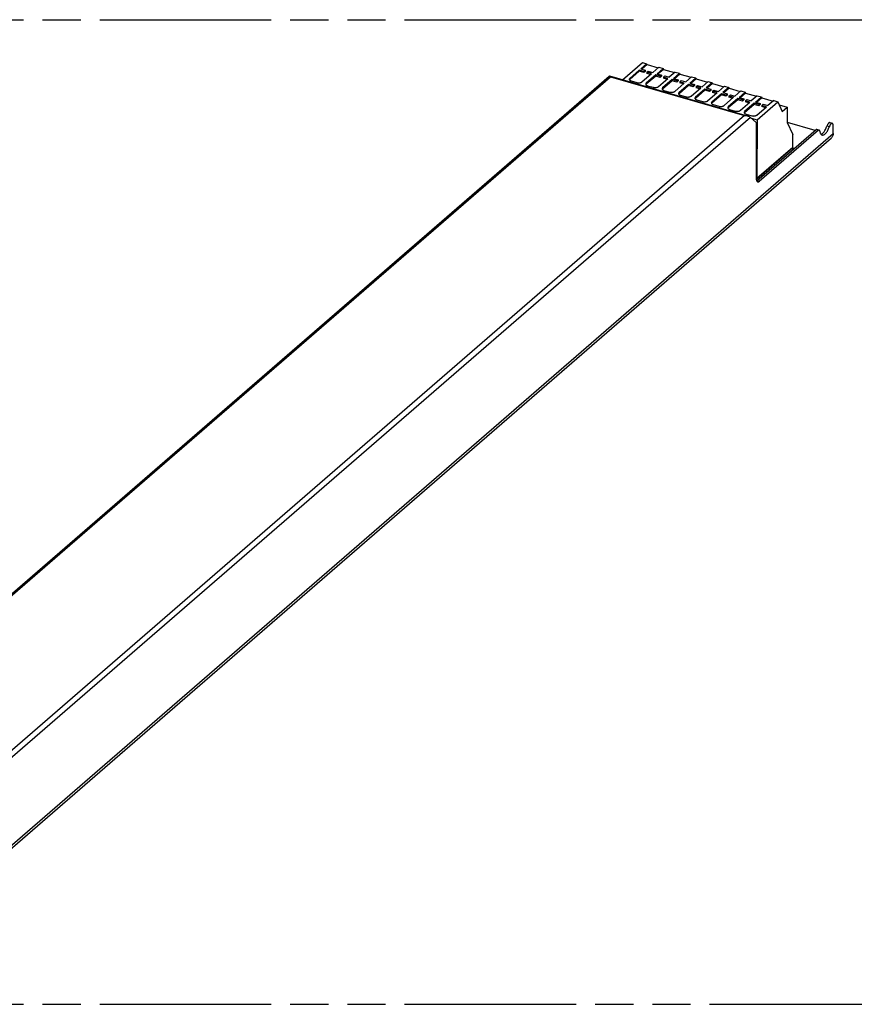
# Model space of a CAD drawing. Header units: millimetres. Extents: x 0 to 210, y 0 to 297.
# Tile 5 of 7: x 93 to 135, y 208 to 258. Entities that reach past the tile are written whole.
import ezdxf

# ---------------------------------------------------------------- set-up
doc = ezdxf.new("R2010")
doc.units = ezdxf.units.MM
doc.header["$LTSCALE"] = 19.36
doc.linetypes.add('PHANTOM', pattern=[0.8, 0.45, -0.05, 0.1, -0.05, 0.1, -0.05])
doc.layers.get('0').update_dxf_attribs({"linetype": 'CONTINUOUS'})
for name, color, linetype in [('DEFAULT_3', 7, 'PHANTOM'), ('Z_AXIS', 7, 'CONTINUOUS'), ('Z_SURFACE', 7, 'CONTINUOUS')]:
    doc.layers.add(name, color=color, linetype=linetype)

msp = doc.modelspace()

# ---------------------------------------------------------------- linework, layer by layer
at = {"color": 7, "linetype": 'Continuous'}
for p, q in [((123.15041, 254.63062), (124.15829, 255.50347)), ((81.8039, 219.59657), (122.47502, 254.81878)), ((122.4749, 254.81883), (122.47811, 254.82081)), ((122.47811, 254.82081), (122.48542, 254.82209)), ((122.48542, 254.82209), (122.48871, 254.82152)), ((122.48885, 254.8216), (129.48508, 252.80196)), ((129.97881, 252.59668), (131.04103, 253.5166)), ((131.04103, 253.5166), (131.25731, 253.01325)), ((131.10933, 253.35763), (131.51856, 253.2395)), ((131.25731, 253.01325), (131.51856, 253.2395)), ((131.51856, 253.2395), (131.51856, 252.45572)), ((129.93011, 252.46399), (129.64205, 252.71346)), ((129.67593, 252.68411), (129.97881, 252.59668)), ((129.97881, 252.59668), (129.96481, 249.6076)), ((129.9583, 249.5817), (129.9583, 252.37053)), ((129.97672, 249.49699), (132.98116, 252.09892)), ((133.10024, 252.06454), (130.0958, 249.46262)), ((131.51856, 252.45572), (131.79356, 251.84628)), ((133.13838, 252.07757), (133.0193, 252.11195)), ((133.84955, 251.90373), (133.84955, 252.30097)), ((84.53154, 209.05102), (133.75654, 251.68112)), ((131.79356, 251.19135), (131.79356, 251.84628)), ((129.9583, 249.58821), (131.80547, 251.18791)), ((131.79356, 251.19135), (129.96481, 249.6076)), ((131.79356, 251.19135), (131.80547, 251.18791)), ((131.80547, 251.18791), (131.80547, 251.08074)), ((129.9583, 249.60948), (129.96481, 249.6076)), ((129.97672, 249.49699), (129.97116, 249.49266))]:
    msp.add_line(p, q, dxfattribs=at)
at = {"color": 9, "linetype": 'Continuous'}
for p, q in [((81.99017, 219.66993), (122.52793, 254.77666)), ((122.52793, 254.77666), (129.33922, 252.81041)), ((129.33922, 252.81041), (88.80146, 217.70368)), ((129.64205, 252.71346), (88.83205, 217.37096)), ((133.10024, 252.06454), (132.98116, 252.09892)), ((84.62455, 209.27363), (133.84955, 251.90373)), ((130.0958, 249.46262), (129.97672, 249.49699))]:
    msp.add_line(p, q, dxfattribs=at)
at = {"color": 7, "linetype": 'Continuous'}
for points in [[(122.48871, 254.82152), (122.49358, 254.81961), (122.50193, 254.81345)], [(122.50193, 254.81345), (122.51046, 254.80405), (122.5193, 254.79176), (122.52793, 254.77666)], [(129.33922, 252.81041), (129.37198, 252.81344), (129.4044, 252.81394), (129.43635, 252.81163), (129.46741, 252.80644), (129.48502, 252.80198)], [(129.48502, 252.80198), (129.49708, 252.79817), (129.52516, 252.7865)], [(129.9583, 252.37053), (129.95745, 252.39173), (129.95502, 252.41083), (129.95096, 252.42796), (129.9454, 252.44271), (129.93846, 252.45468), (129.93011, 252.46399)], [(132.98116, 252.09892), (132.99064, 252.10597), (132.99976, 252.11058), (133.00862, 252.11277), (133.01697, 252.1125), (133.0193, 252.11194)], [(133.13838, 252.07757), (133.13605, 252.07813), (133.1277, 252.0784), (133.11884, 252.07621), (133.10971, 252.0716), (133.10024, 252.06454)], [(133.1676, 252.02762), (133.16506, 252.04126), (133.16137, 252.05289), (133.1565, 252.06261), (133.15059, 252.07016), (133.14372, 252.07534), (133.13838, 252.07757)], [(133.1676, 252.02762), (133.17404, 251.98936), (133.18275, 251.95468), (133.19378, 251.92345), (133.20697, 251.89607), (133.22223, 251.87283), (133.2394, 251.85387), (133.25835, 251.83944), (133.27888, 251.8296), (133.28451, 251.82781)], [(133.2307, 251.86348), (133.25411, 251.872), (133.27966, 251.88577), (133.30555, 251.90402), (133.33156, 251.92665), (133.35744, 251.9534), (133.38297, 251.98409), (133.40792, 252.01839), (133.43207, 252.05604), (133.45519, 252.09667), (133.47709, 252.13993), (133.49757, 252.18543), (133.51635, 252.23256), (133.53353, 252.28153)], [(133.28451, 251.82781), (133.30084, 251.8245), (133.32401, 251.82412), (133.34819, 251.82852), (133.37317, 251.83762), (133.39872, 251.85138), (133.42461, 251.86963), (133.45061, 251.89225), (133.4765, 251.919), (133.50203, 251.94969), (133.52698, 251.98398), (133.55112, 252.02164), (133.57426, 252.06226), (133.59615, 252.10553), (133.61664, 252.15103), (133.63542, 252.19817), (133.65261, 252.24715)], [(133.84955, 251.90373), (133.84768, 251.86674), (133.84223, 251.8315), (133.83313, 251.79786), (133.82054, 251.76628), (133.80454, 251.7371), (133.78533, 251.71056), (133.76304, 251.68697), (133.75654, 251.68113)], [(130.01953, 249.43658), (130.01007, 249.44033), (129.99858, 249.44819), (129.9883, 249.45919), (129.97938, 249.47325), (129.97191, 249.49016), (129.96602, 249.50973), (129.96175, 249.53169), (129.95918, 249.55563), (129.9583, 249.5817)], [(130.0958, 249.46262), (130.08031, 249.45073), (130.0652, 249.44209), (130.05039, 249.43667), (130.03614, 249.43454), (130.02265, 249.43578), (130.01953, 249.43658)]]:
    msp.add_lwpolyline(points, dxfattribs=at)
msp.add_ellipse((129.47534, 252.76159), major_axis=(0.19163, -0.08755), ratio=0.20871215, start_param=0.61866158, end_param=1.40405974, dxfattribs=at)
at = {"layer": 'DEFAULT_3', "color": 7, "linetype": 'PHANTOM'}
for p, q in [((50.12864, 257.68), (150.12864, 257.68)), ((50.12864, 207.68), (150.12864, 207.68))]:
    msp.add_line(p, q, dxfattribs=at)
at = {"layer": 'Z_AXIS', "color": 7, "linetype": 'Continuous'}
for p, q in [((131.51856, 252.47342), (132.91534, 252.07021)), ((132.91534, 252.07021), (132.91534, 252.04191)), ((133.65261, 252.24715), (133.53353, 252.28153)), ((133.68149, 252.45145), (133.80056, 252.41708))]:
    msp.add_line(p, q, dxfattribs=at)
for points in [[(132.91534, 252.07021), (132.90138, 252.05635), (132.89072, 252.04199), (132.88331, 252.02702), (132.87927, 252.01173), (132.87918, 252.0106)], [(133.68149, 252.45145), (133.66869, 252.45307), (133.65608, 252.45119), (133.64293, 252.44603), (133.62942, 252.43773), (133.61578, 252.42636), (133.60222, 252.41216), (133.58893, 252.39528), (133.57613, 252.37604), (133.56401, 252.35469), (133.55275, 252.33159), (133.54262, 252.30726), (133.53353, 252.28153)], [(133.80056, 252.41708), (133.78777, 252.4187), (133.77516, 252.41682), (133.762, 252.41165), (133.7485, 252.40336), (133.73486, 252.39199), (133.72129, 252.37779), (133.70801, 252.36091), (133.6952, 252.34167), (133.68309, 252.32031), (133.67183, 252.29721), (133.6617, 252.27288), (133.65261, 252.24715)], [(133.84955, 252.30097), (133.84868, 252.32398), (133.84618, 252.34486), (133.842, 252.36374), (133.83627, 252.38022), (133.82903, 252.39398), (133.82043, 252.40488), (133.81058, 252.41268), (133.80056, 252.41708)]]:
    msp.add_lwpolyline(points, dxfattribs=at)
at = {"layer": 'Z_SURFACE', "color": 7, "linetype": 'Continuous'}
for p, q in [((124.15829, 255.50347), (124.37263, 255.4416)), ((124.00042, 255.11925), (123.51642, 254.70009)), ((124.00042, 255.05971), (123.51642, 254.64055)), ((124.00042, 255.11925), (124.00042, 255.05971)), ((124.23262, 255.05221), (124.00042, 255.11925)), ((124.23262, 254.99268), (124.00042, 255.05971)), ((124.37263, 255.4416), (124.06917, 255.17878)), ((124.06917, 255.17878), (124.30137, 255.11175)), ((124.39128, 255.3982), (124.12073, 255.1639)), ((124.30137, 255.11175), (124.23262, 255.05221)), ((124.30137, 255.05221), (124.23262, 254.99268)), ((124.23262, 255.05221), (124.23262, 254.99268)), ((124.30137, 255.11175), (124.30137, 255.05221)), ((124.37263, 255.4416), (124.39128, 255.3982)), ((124.38742, 255.00753), (124.45617, 255.06707)), ((124.38742, 255.00753), (124.38742, 254.94799)), ((124.61962, 254.9405), (124.38742, 255.00753)), ((124.39128, 255.3982), (124.95892, 255.23434)), ((124.45617, 255.06707), (124.68837, 255.00003)), ((124.99184, 255.26285), (124.68837, 255.00003)), ((125.20618, 255.20097), (124.90272, 254.93816)), ((125.22483, 255.15758), (124.95428, 254.92328)), ((124.99184, 255.26285), (125.20618, 255.20097)), ((125.20618, 255.20097), (125.22483, 255.15758)), ((125.22483, 255.15758), (125.79247, 254.99371)), ((125.82539, 255.02222), (125.52192, 254.75941)), ((125.82539, 255.02222), (126.03973, 254.96035)), ((123.49063, 254.65196), (123.49229, 254.6394)), ((123.58688, 254.56861), (123.87266, 254.48611)), ((124.13562, 254.52134), (124.61962, 254.9405)), ((124.83397, 254.87862), (124.34997, 254.45946)), ((124.83397, 254.81908), (124.34997, 254.39993)), ((124.56806, 254.89584), (124.38742, 254.94799)), ((124.83397, 254.87862), (124.83397, 254.81908)), ((125.06617, 254.81159), (124.83397, 254.87862)), ((125.06617, 254.75205), (124.83397, 254.81908)), ((124.90272, 254.93816), (125.13492, 254.87113)), ((124.96917, 254.28071), (125.45317, 254.69987)), ((125.13492, 254.87113), (125.06617, 254.81159)), ((125.13492, 254.81159), (125.06617, 254.75205)), ((125.06617, 254.81159), (125.06617, 254.75205)), ((125.13492, 254.87113), (125.13492, 254.81159)), ((125.66751, 254.638), (125.18351, 254.21884)), ((125.66751, 254.57846), (125.18351, 254.1593)), ((125.22097, 254.7669), (125.28972, 254.82644)), ((125.22097, 254.7669), (125.22097, 254.70736)), ((125.45317, 254.69987), (125.22097, 254.7669)), ((125.40161, 254.65522), (125.22097, 254.70736)), ((125.28972, 254.82644), (125.52192, 254.75941)), ((125.66751, 254.638), (125.66751, 254.57846)), ((125.89972, 254.57096), (125.66751, 254.638)), ((125.89972, 254.51143), (125.66751, 254.57846)), ((126.03973, 254.96035), (125.73626, 254.69753)), ((125.73626, 254.69753), (125.96847, 254.6305)), ((126.05838, 254.91695), (125.78783, 254.68265)), ((125.96847, 254.6305), (125.89972, 254.57096)), ((125.96847, 254.57096), (125.89972, 254.51143)), ((125.89972, 254.57096), (125.89972, 254.51143)), ((125.96847, 254.6305), (125.96847, 254.57096)), ((126.03973, 254.96035), (126.05838, 254.91695)), ((126.05452, 254.52628), (126.12327, 254.58582)), ((126.05452, 254.52628), (126.05452, 254.46674)), ((126.28672, 254.45925), (126.05452, 254.52628)), ((126.05838, 254.91695), (126.62602, 254.75309)), ((126.12327, 254.58582), (126.35547, 254.51878)), ((126.65894, 254.7816), (126.35547, 254.51878)), ((126.87328, 254.71972), (126.56981, 254.45691)), ((126.89193, 254.67633), (126.62138, 254.44203)), ((126.65894, 254.7816), (126.87328, 254.71972)), ((126.87328, 254.71972), (126.89193, 254.67633)), ((126.89193, 254.67633), (127.45957, 254.51246)), ((127.49249, 254.54097), (127.18902, 254.27816)), ((127.49249, 254.54097), (127.70683, 254.4791)), ((124.32418, 254.41134), (124.32584, 254.39878)), ((124.42043, 254.32798), (124.70621, 254.24548)), ((125.15772, 254.17071), (125.15939, 254.15815)), ((125.25397, 254.08736), (125.53976, 254.00486)), ((125.80272, 254.04009), (126.28672, 254.45925)), ((126.50106, 254.39737), (126.01706, 253.97821)), ((126.50106, 254.33783), (126.01706, 253.91868)), ((126.23516, 254.41459), (126.05452, 254.46674)), ((126.50106, 254.39737), (126.50106, 254.33783)), ((126.73327, 254.33034), (126.50106, 254.39737)), ((126.73327, 254.2708), (126.50106, 254.33783)), ((126.56981, 254.45691), (126.80202, 254.38988)), ((126.63627, 253.79946), (127.12027, 254.21862)), ((126.80202, 254.38988), (126.73327, 254.33034)), ((126.80202, 254.33034), (126.73327, 254.2708)), ((126.73327, 254.33034), (126.73327, 254.2708)), ((126.80202, 254.38988), (126.80202, 254.33034)), ((127.33461, 254.15675), (126.85061, 253.73759)), ((127.33461, 254.09721), (126.85061, 253.67805)), ((126.88807, 254.28565), (126.95682, 254.34519)), ((126.88807, 254.28565), (126.88807, 254.22611)), ((127.12027, 254.21862), (126.88807, 254.28565)), ((127.06871, 254.17397), (126.88807, 254.22611)), ((126.95682, 254.34519), (127.18902, 254.27816)), ((127.33461, 254.15675), (127.33461, 254.09721)), ((127.56682, 254.08971), (127.33461, 254.15675)), ((127.56682, 254.03018), (127.33461, 254.09721)), ((127.70683, 254.4791), (127.40336, 254.21628)), ((127.40336, 254.21628), (127.63557, 254.14925)), ((127.72548, 254.4357), (127.45493, 254.2014)), ((127.63557, 254.14925), (127.56682, 254.08971)), ((127.63557, 254.08971), (127.56682, 254.03018)), ((127.56682, 254.08971), (127.56682, 254.03018)), ((127.63557, 254.14925), (127.63557, 254.08971)), ((127.70683, 254.4791), (127.72548, 254.4357)), ((127.72162, 254.04503), (127.79037, 254.10457)), ((127.72162, 254.04503), (127.72162, 253.98549)), ((127.95382, 253.978), (127.72162, 254.04503)), ((127.72548, 254.4357), (128.29312, 254.27184)), ((127.79037, 254.10457), (128.02257, 254.03753)), ((128.32604, 254.30035), (128.02257, 254.03753)), ((128.54038, 254.23847), (128.23691, 253.97566)), ((128.55903, 254.19508), (128.28848, 253.96078)), ((128.32604, 254.30035), (128.54038, 254.23847)), ((128.54038, 254.23847), (128.55903, 254.19508)), ((128.55903, 254.19508), (129.12667, 254.03121)), ((129.15959, 254.05972), (128.85612, 253.79691)), ((129.15959, 254.05972), (129.37393, 253.99785)), ((125.99127, 253.93009), (125.99294, 253.91753)), ((126.08752, 253.84673), (126.37331, 253.76423)), ((126.82482, 253.68946), (126.82649, 253.6769)), ((126.92107, 253.60611), (127.20686, 253.52361)), ((127.46982, 253.55884), (127.95382, 253.978)), ((128.16816, 253.91612), (127.68416, 253.49696)), ((128.16816, 253.85658), (127.68416, 253.43743)), ((127.90226, 253.93334), (127.72162, 253.98549)), ((128.16816, 253.91612), (128.16816, 253.85658)), ((128.40037, 253.84909), (128.16816, 253.91612)), ((128.40037, 253.78955), (128.16816, 253.85658)), ((128.23691, 253.97566), (128.46912, 253.90863)), ((128.30337, 253.31821), (128.78737, 253.73737)), ((128.46912, 253.90863), (128.40037, 253.84909)), ((128.46912, 253.84909), (128.40037, 253.78955)), ((128.40037, 253.84909), (128.40037, 253.78955)), ((128.46912, 253.90863), (128.46912, 253.84909)), ((129.00171, 253.6755), (128.51771, 253.25634)), ((129.00171, 253.61596), (128.51771, 253.1968)), ((128.55517, 253.8044), (128.62392, 253.86394)), ((128.55517, 253.8044), (128.55517, 253.74486)), ((128.78737, 253.73737), (128.55517, 253.8044)), ((128.73581, 253.69272), (128.55517, 253.74486)), ((128.62392, 253.86394), (128.85612, 253.79691)), ((129.00171, 253.6755), (129.00171, 253.61596)), ((129.23392, 253.60846), (129.00171, 253.6755)), ((129.23392, 253.54893), (129.00171, 253.61596)), ((129.37393, 253.99785), (129.07046, 253.73503)), ((129.07046, 253.73503), (129.30267, 253.668)), ((129.39257, 253.95445), (129.12202, 253.72015)), ((129.30267, 253.668), (129.23392, 253.60846)), ((129.30267, 253.60846), (129.23392, 253.54893)), ((129.23392, 253.60846), (129.23392, 253.54893)), ((129.30267, 253.668), (129.30267, 253.60846)), ((129.37393, 253.99785), (129.39257, 253.95445)), ((129.38872, 253.56378), (129.45747, 253.62332)), ((129.38872, 253.56378), (129.38872, 253.50424)), ((129.62092, 253.49675), (129.38872, 253.56378)), ((129.56936, 253.45209), (129.38872, 253.50424)), ((129.39257, 253.95445), (129.96022, 253.79059)), ((129.45747, 253.62332), (129.68967, 253.55628)), ((129.99314, 253.8191), (129.68967, 253.55628)), ((130.20748, 253.75722), (129.90401, 253.49441)), ((130.22612, 253.71383), (129.95557, 253.47953)), ((129.99314, 253.8191), (130.20748, 253.75722)), ((130.20748, 253.75722), (130.22612, 253.71383)), ((130.22612, 253.71383), (130.79377, 253.54996)), ((130.82669, 253.57847), (130.52322, 253.31566)), ((130.82669, 253.57847), (131.04103, 253.5166)), ((127.65837, 253.44884), (127.66004, 253.43628)), ((127.75462, 253.36548), (128.04041, 253.28298)), ((128.49192, 253.20821), (128.49359, 253.19565)), ((128.58817, 253.12486), (128.87396, 253.04236)), ((129.13692, 253.07759), (129.62092, 253.49675)), ((129.83526, 253.43487), (129.35126, 253.01571)), ((129.83526, 253.37533), (129.35126, 252.95618)), ((129.83526, 253.43487), (129.83526, 253.37533)), ((130.06746, 253.36784), (129.83526, 253.43487)), ((130.06746, 253.3083), (129.83526, 253.37533)), ((129.90401, 253.49441), (130.13621, 253.42738)), ((129.97047, 252.83696), (130.45447, 253.25612)), ((130.13621, 253.42738), (130.06746, 253.36784)), ((130.13621, 253.36784), (130.06746, 253.3083)), ((130.06746, 253.36784), (130.06746, 253.3083)), ((130.13621, 253.42738), (130.13621, 253.36784)), ((130.22227, 253.32315), (130.29102, 253.38269)), ((130.22227, 253.32315), (130.22227, 253.26361)), ((130.45447, 253.25612), (130.22227, 253.32315)), ((130.40291, 253.21147), (130.22227, 253.26361)), ((130.29102, 253.38269), (130.52322, 253.31566)), ((129.32547, 252.96759), (129.32714, 252.95503)), ((129.42172, 252.88423), (129.70751, 252.80173))]:
    msp.add_line(p, q, dxfattribs=at)
at = {"layer": 'Z_SURFACE', "color": 9, "linetype": 'Continuous'}
for p, q in [((123.51642, 254.70009), (123.51642, 254.64055)), ((124.34997, 254.45946), (124.34997, 254.39993)), ((125.18351, 254.21884), (125.18351, 254.1593)), ((126.01706, 253.97821), (126.01706, 253.91868)), ((126.85061, 253.73759), (126.85061, 253.67805)), ((127.68416, 253.49696), (127.68416, 253.43743)), ((128.51771, 253.25634), (128.51771, 253.1968)), ((129.35126, 253.01571), (129.35126, 252.95618))]:
    msp.add_line(p, q, dxfattribs=at)
at = {"layer": 'Z_SURFACE', "color": 7, "linetype": 'Continuous'}
for points in [[(123.51642, 254.70009), (123.50522, 254.68869), (123.49718, 254.67688), (123.49229, 254.66453), (123.49063, 254.65196)], [(123.49229, 254.6394), (123.49718, 254.62705), (123.5053, 254.61514), (123.51642, 254.60384), (123.53042, 254.59338)], [(123.51642, 254.64055), (123.50332, 254.62674), (123.50056, 254.62209)], [(123.53042, 254.59338), (123.54701, 254.58391), (123.56578, 254.57568), (123.58688, 254.56861)], [(123.87266, 254.48611), (123.89545, 254.48051), (123.91909, 254.47649), (123.94379, 254.47405), (123.96891, 254.47321), (123.99404, 254.47405), (124.01874, 254.47649), (124.04257, 254.48055), (124.06516, 254.48611), (124.08609, 254.49311), (124.10503, 254.50141), (124.12149, 254.51079), (124.13562, 254.52134)], [(124.34997, 254.45946), (124.33877, 254.44807), (124.33073, 254.43625), (124.32584, 254.4239), (124.32418, 254.41134)], [(124.32584, 254.39878), (124.33073, 254.38643), (124.33885, 254.37451), (124.34997, 254.36321), (124.36397, 254.35275)], [(124.34997, 254.39993), (124.33687, 254.38611), (124.33411, 254.38147)], [(124.36397, 254.35275), (124.38056, 254.34328), (124.39933, 254.33505), (124.42043, 254.32798)], [(124.70621, 254.24548), (124.729, 254.23988), (124.75264, 254.23587), (124.77734, 254.23342), (124.80246, 254.23259), (124.82759, 254.23342), (124.85229, 254.23587), (124.87612, 254.23993), (124.89871, 254.24548), (124.91964, 254.25249), (124.93858, 254.26078), (124.95504, 254.27017), (124.96917, 254.28071)], [(125.18351, 254.21884), (125.17232, 254.20744), (125.16428, 254.19563), (125.15939, 254.18328), (125.15772, 254.17071)], [(125.15939, 254.15815), (125.16428, 254.1458), (125.1724, 254.13389), (125.18351, 254.12259), (125.19752, 254.11213)], [(125.18351, 254.1593), (125.17042, 254.14549), (125.16766, 254.14084)], [(125.19752, 254.11213), (125.21411, 254.10266), (125.23288, 254.09443), (125.25397, 254.08736)], [(125.53976, 254.00486), (125.56255, 253.99926), (125.58619, 253.99524), (125.61089, 253.9928), (125.63601, 253.99196), (125.66114, 253.9928), (125.68584, 253.99524), (125.70967, 253.9993), (125.73226, 254.00486), (125.75319, 254.01186), (125.77213, 254.02016), (125.78859, 254.02954), (125.80272, 254.04009)], [(126.01706, 253.97821), (126.00586, 253.96682), (125.99783, 253.955), (125.99294, 253.94265), (125.99127, 253.93009)], [(125.99294, 253.91753), (125.99783, 253.90518), (126.00595, 253.89326), (126.01706, 253.88196), (126.03107, 253.8715)], [(126.01706, 253.91868), (126.00397, 253.90486), (126.00121, 253.90022)], [(126.03107, 253.8715), (126.04766, 253.86203), (126.06643, 253.8538), (126.08752, 253.84673)], [(126.37331, 253.76423), (126.3961, 253.75863), (126.41974, 253.75462), (126.44444, 253.75217), (126.46956, 253.75134), (126.49469, 253.75217), (126.51939, 253.75462), (126.54322, 253.75868), (126.56581, 253.76423), (126.58674, 253.77124), (126.60568, 253.77953), (126.62214, 253.78892), (126.63627, 253.79946)], [(126.85061, 253.73759), (126.83941, 253.72619), (126.83138, 253.71438), (126.82649, 253.70203), (126.82482, 253.68946)], [(126.82649, 253.6769), (126.83138, 253.66455), (126.8395, 253.65264), (126.85061, 253.64134), (126.86462, 253.63088)], [(126.85061, 253.67805), (126.83752, 253.66424), (126.83476, 253.65959)], [(126.86462, 253.63088), (126.88121, 253.62141), (126.89998, 253.61318), (126.92107, 253.60611)], [(127.20686, 253.52361), (127.22965, 253.51801), (127.25329, 253.51399), (127.27799, 253.51155), (127.30311, 253.51071), (127.32824, 253.51155), (127.35293, 253.51399), (127.37677, 253.51805), (127.39936, 253.52361), (127.42029, 253.53061), (127.43923, 253.53891), (127.45569, 253.54829), (127.46982, 253.55884)], [(127.68416, 253.49696), (127.67296, 253.48557), (127.66493, 253.47375), (127.66004, 253.4614), (127.65837, 253.44884)], [(127.66004, 253.43628), (127.66493, 253.42393), (127.67305, 253.41201), (127.68416, 253.40071), (127.69817, 253.39025)], [(127.68416, 253.43743), (127.67107, 253.42361), (127.66831, 253.41897)], [(127.69817, 253.39025), (127.71475, 253.38078), (127.73353, 253.37255), (127.75462, 253.36548)], [(128.04041, 253.28298), (128.0632, 253.27738), (128.08684, 253.27337), (128.11154, 253.27092), (128.13666, 253.27009), (128.16178, 253.27092), (128.18648, 253.27337), (128.21032, 253.27743), (128.23291, 253.28298), (128.25384, 253.28999), (128.27278, 253.29828), (128.28923, 253.30767), (128.30337, 253.31821)], [(128.51771, 253.25634), (128.50651, 253.24494), (128.49848, 253.23313), (128.49359, 253.22078), (128.49192, 253.20821)], [(128.49359, 253.19565), (128.49848, 253.1833), (128.5066, 253.17139), (128.51771, 253.16009), (128.53172, 253.14963)], [(128.51771, 253.1968), (128.50462, 253.18299), (128.50186, 253.17834)], [(128.53172, 253.14963), (128.5483, 253.14016), (128.56708, 253.13193), (128.58817, 253.12486)], [(128.87396, 253.04236), (128.89675, 253.03676), (128.92039, 253.03274), (128.94509, 253.0303), (128.97021, 253.02946), (128.99533, 253.0303), (129.02003, 253.03274), (129.04387, 253.0368), (129.06646, 253.04236), (129.08738, 253.04936), (129.10633, 253.05766), (129.12278, 253.06704), (129.13692, 253.07759)], [(129.35126, 253.01571), (129.34006, 253.00432), (129.33203, 252.9925), (129.32714, 252.98015), (129.32547, 252.96759)], [(129.32714, 252.95503), (129.33203, 252.94268), (129.34014, 252.93076), (129.35126, 252.91946), (129.36527, 252.909)], [(129.35126, 252.95618), (129.33817, 252.94236), (129.33541, 252.93772)], [(129.36527, 252.909), (129.38185, 252.89953), (129.40063, 252.8913), (129.42172, 252.88423)], [(129.70751, 252.80173), (129.7303, 252.79613), (129.75394, 252.79212), (129.77864, 252.78967), (129.80376, 252.78884), (129.82888, 252.78967), (129.85358, 252.79212), (129.87742, 252.79618), (129.90001, 252.80173), (129.92093, 252.80874), (129.93988, 252.81703), (129.95633, 252.82642), (129.97047, 252.83696)]]:
    msp.add_lwpolyline(points, dxfattribs=at)

doc.saveas('drawing.dxf')
